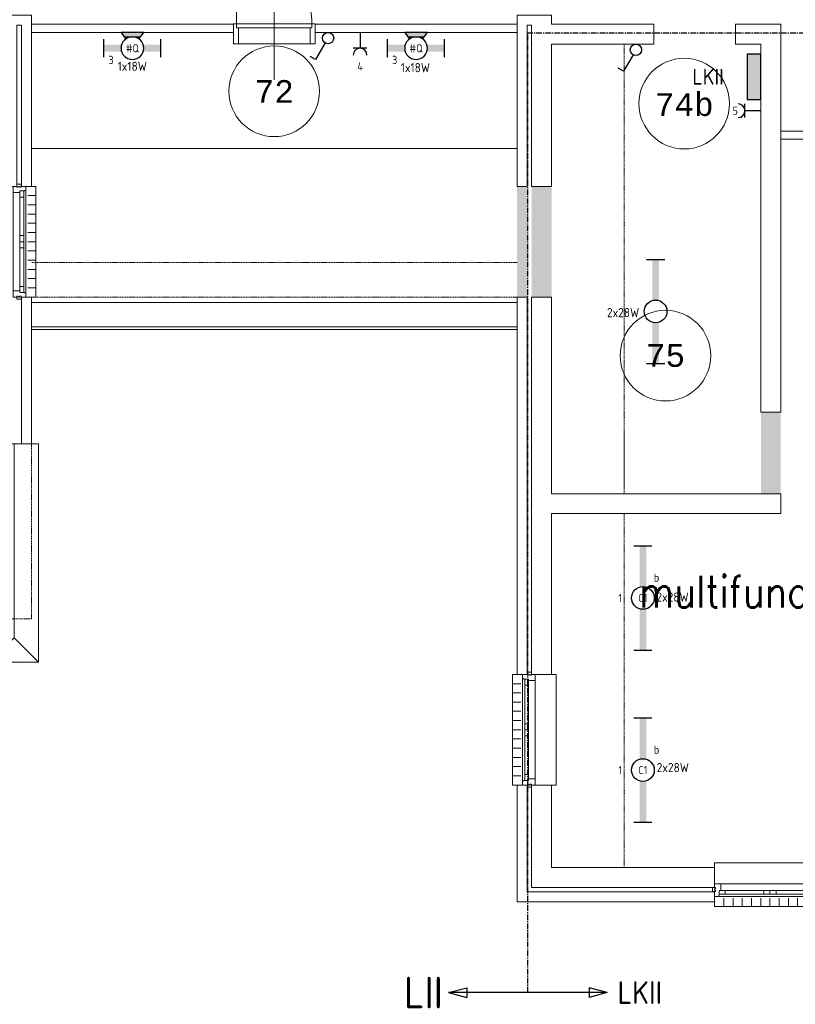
# Model space of a CAD drawing. Header units: millimetres. Extents: x 2723 to 84179, y 13128 to 40654.
# Tile 13 of 16: x 67835 to 76393, y 15019 to 25884. Entities that reach past the tile are written whole.
import ezdxf
from ezdxf.enums import TextEntityAlignment as Align
from ezdxf.xclip import XClip

# ---------------------------------------------------------------- set-up
doc = ezdxf.new("R2010")
doc.units = ezdxf.units.MM
doc.header["$LTSCALE"] = 50
doc.header["$XCLIPFRAME"] = 0
doc.linetypes.add('CENTER', pattern=[2, 1.25, -0.25, 0.25, -0.25])
doc.linetypes.add('Xref-2e26$0$HIDDEN', pattern=[0.375, 0.25, -0.125])
doc.layers.get('0').update_dxf_attribs({"linetype": 'CONTINUOUS'})
for name, color, linetype in [('EL6211--', 3, 'CONTINUOUS'), ('EL6212--_S', 4, 'CONTINUOUS'), ('EL6222--', 3, 'CONTINUOUS'), ('EL6311--', 3, 'CONTINUOUS'), ('Xref', 8, 'CONTINUOUS'), ('Xref-2e26$0$AL$1A---_ALGEMEEN', 8, 'CONTINUOUS'), ('Xref-2e26$0$AT$1A---_TEKST050', 8, 'CONTINUOUS'), ('Xref-2e26$0$AT$1A---_TEKST070', 8, 'CONTINUOUS')]:
    doc.layers.add(name, color=color, linetype=linetype)
doc.styles.add('buro-018', font='Isocp.shx', dxfattribs={"height": 90})
doc.styles.add('buro-035', font='Isocp.shx', dxfattribs={"height": 175})
doc.styles.add('BURO-050', font='Isocp.shx', dxfattribs={"height": 250})
doc.styles.add('BURO-070', font='Isocp.shx', dxfattribs={"height": 350})
doc.styles.add('STABICAD-018', font='ISOCP.SHX', dxfattribs={"height": 1.8})
doc.styles.add('Xref-2e26$0$MONOTXT', font='MONOTXT')
doc.styles.add('Xref-2e26$0$ROMANS', font='ROMANS')

# ---------------------------------------------------------------- blocks, each defined once
blk = doc.blocks.new('*O49')
at = {"layer": 'Xref-2e26$0$AL$1A---_ALGEMEEN', "color": 0, "linetype": 'Continuous', "lineweight": 0}
for p, q in [((-543, 9), (543, 9)), ((-493, -63), (-67, -63)), ((-493, -106), (-67, -106)), ((67, -63), (493, -63)), ((67, -106), (493, -106)), ((-565.5, -130), (565.5, -130)), ((-508.33, -240), (-508.33, -150)), ((-406.66, -240), (-406.66, -150)), ((-305, -240), (-305, -150)), ((-203.33, -240), (-203.33, -150)), ((-101.66, -240), (-101.66, -150)), ((0, -240), (0, -150)), ((101.66, -240), (101.66, -150)), ((203.33, -240), (203.33, -150)), ((305, -240), (305, -150)), ((406.66, -240), (406.66, -150)), ((508.33, -240), (508.33, -150))]:
    blk.add_line(p, q, dxfattribs=at)
for points in [[(-610, 190), (-610, 240), (610, 240), (610, 190)], [(-610, -190), (-610, -240), (610, -240), (610, -190)]]:
    blk.add_lwpolyline(points, dxfattribs=at)
for points in [[(-610, 9), (-545.15, 9), (-543, 6.86), (-543, -63), (-560, -63), (-560, -114), (-565.5, -114), (-565.5, -127.78), (-567.72, -130), (-610, -130), (-610, -76), (-601, -76), (-601, -60), (-610, -60), (-610, -46), (-601, -46), (-601, -30), (-610, -30)], [(610, 9), (545.15, 9), (543, 6.86), (543, -63), (560, -63), (560, -114), (565.5, -114), (565.5, -127.78), (567.72, -130), (610, -130), (610, -76), (601, -76), (601, -60), (610, -60), (610, -46), (601, -46), (601, -30), (610, -30)], [(-635, -30), (-601, -30), (-601, -46), (-610, -46), (-610, -60), (-601, -60), (-601, -76), (-635, -76)], [(-560, -106), (-493, -106), (-493, -63), (-560, -63)], [(-67, -106), (0, -106), (0, -63), (-67, -63)], [(67, -106), (0, -106), (0, -63), (67, -63)], [(560, -106), (493, -106), (493, -63), (560, -63)], [(635, -30), (601, -30), (601, -46), (610, -46), (610, -60), (601, -60), (601, -76), (635, -76)]]:
    blk.add_lwpolyline(points, close=True, dxfattribs=at)
blk = doc.blocks.new('*O54')
at = {"layer": 'Xref-2e26$0$AL$1A---_ALGEMEEN', "color": 0, "linetype": 'Continuous', "lineweight": 0}
for p, q in [((-130, 565.5), (-130, -565.5)), ((-240, 508.33), (-150, 508.33)), ((-106, 493), (-106, 67)), ((-63, 493), (-63, 67)), ((9, 543), (9, -543)), ((-240, 406.66), (-150, 406.66)), ((-240, 305), (-150, 305)), ((-240, 203.33), (-150, 203.33)), ((-240, 101.66), (-150, 101.66)), ((-240, 0), (-150, 0)), ((-240, -101.66), (-150, -101.66)), ((-106, -67), (-106, -493)), ((-63, -67), (-63, -493)), ((-240, -203.33), (-150, -203.33)), ((-240, -305), (-150, -305)), ((-240, -406.66), (-150, -406.66)), ((-240, -508.33), (-150, -508.33))]:
    blk.add_line(p, q, dxfattribs=at)
for points in [[(-190, 610), (-240, 610), (-240, -610), (-190, -610)], [(190, 610), (240, 610), (240, -610), (190, -610)]]:
    blk.add_lwpolyline(points, dxfattribs=at)
for points in [[(9, 610), (9, 545.15), (6.86, 543), (-63, 543), (-63, 560), (-114, 560), (-114, 565.5), (-127.78, 565.5), (-130, 567.72), (-130, 610), (-76, 610), (-76, 601), (-60, 601), (-60, 610), (-46, 610), (-46, 601), (-30, 601), (-30, 610)], [(-106, 560), (-106, 493), (-63, 493), (-63, 560)], [(-30, 635), (-30, 601), (-46, 601), (-46, 610), (-60, 610), (-60, 601), (-76, 601), (-76, 635)], [(-106, 67), (-106, 0), (-63, 0), (-63, 67)], [(-106, -67), (-106, 0), (-63, 0), (-63, -67)], [(9, -610), (9, -545.15), (6.86, -543), (-63, -543), (-63, -560), (-114, -560), (-114, -565.5), (-127.78, -565.5), (-130, -567.72), (-130, -610), (-76, -610), (-76, -601), (-60, -601), (-60, -610), (-46, -610), (-46, -601), (-30, -601), (-30, -610)], [(-106, -560), (-106, -493), (-63, -493), (-63, -560)], [(-30, -635), (-30, -601), (-46, -601), (-46, -610), (-60, -610), (-60, -601), (-76, -601), (-76, -635)]]:
    blk.add_lwpolyline(points, close=True, dxfattribs=at)
blk = doc.blocks.new('*O78')
at = {"layer": 'Xref-2e26$0$AL$1A---_ALGEMEEN', "color": 0, "linetype": 'Continuous', "lineweight": 0}
for p, q in [((130, 565.5), (130, -565.5)), ((-9, 543), (-9, -543)), ((63, 493), (63, 67)), ((106, 493), (106, 67)), ((240, 508.33), (150, 508.33)), ((240, 406.66), (150, 406.66)), ((240, 305), (150, 305)), ((240, 203.33), (150, 203.33)), ((240, 101.66), (150, 101.66)), ((240, 0), (150, 0)), ((63, -67), (63, -493)), ((106, -67), (106, -493)), ((240, -101.66), (150, -101.66)), ((240, -203.33), (150, -203.33)), ((240, -305), (150, -305)), ((240, -406.66), (150, -406.66)), ((240, -508.33), (150, -508.33))]:
    blk.add_line(p, q, dxfattribs=at)
for points in [[(-190, 610), (-240, 610), (-240, -610), (-190, -610)], [(190, 610), (240, 610), (240, -610), (190, -610)]]:
    blk.add_lwpolyline(points, dxfattribs=at)
for points in [[(-9, 610), (-9, 545.15), (-6.86, 543), (63, 543), (63, 560), (114, 560), (114, 565.5), (127.78, 565.5), (130, 567.72), (130, 610), (76, 610), (76, 601), (60, 601), (60, 610), (46, 610), (46, 601), (30, 601), (30, 610)], [(30, 635), (30, 601), (46, 601), (46, 610), (60, 610), (60, 601), (76, 601), (76, 635)], [(106, 560), (106, 493), (63, 493), (63, 560)], [(106, 67), (106, 0), (63, 0), (63, 67)], [(106, -67), (106, 0), (63, 0), (63, -67)], [(-9, -610), (-9, -545.15), (-6.86, -543), (63, -543), (63, -560), (114, -560), (114, -565.5), (127.78, -565.5), (130, -567.72), (130, -610), (76, -610), (76, -601), (60, -601), (60, -610), (46, -610), (46, -601), (30, -601), (30, -610)], [(106, -560), (106, -493), (63, -493), (63, -560)], [(30, -635), (30, -601), (46, -601), (46, -610), (60, -610), (60, -601), (76, -601), (76, -635)]]:
    blk.add_lwpolyline(points, close=True, dxfattribs=at)
blk = doc.blocks.new('Xref-2e26$0$ED0831')
at = {"layer": 'Xref-2e26$0$AL$1A---_ALGEMEEN', "color": 0, "linetype": 'Continuous', "lineweight": 0}
for p, q in [((450, -400), (450, 620)), ((0, 0), (0, 220)), ((0, 220), (55, 220)), ((55, 220), (845, 220)), ((55, 220), (55, 45)), ((900, 220), (845, 220)), ((845, 220), (845, 45)), ((900, 0), (900, 220)), ((35, 0), (0, 0)), ((55, 45), (35, 45)), ((35, 45), (35, 0)), ((35, 0), (35, -830)), ((865, 0), (35, 0)), ((55, 45), (845, 45)), ((845, 45), (865, 45)), ((865, 45), (865, 0)), ((865, 0), (900, 0))]:
    blk.add_line(p, q, dxfattribs=at)
blk.add_arc((35, 0), 830, 270, 360, dxfattribs=at)
blk = doc.blocks.new('*O97')
at = {"layer": 'Xref-2e26$0$AL$1A---_ALGEMEEN', "color": 0, "linetype": 'Continuous', "lineweight": 0}
for p in [(0, 1205), (-270, -1205), (270, -1205)]:
    blk.add_line(p, (0, -935), dxfattribs=at)
blk.add_lwpolyline([(270, 1205), (-270, 1205), (-270, -1205), (270, -1205)], close=True, dxfattribs=at)
blk = doc.blocks.new('Xref-2e26')
at = {"layer": 'Xref-2e26$0$AL$1A---_ALGEMEEN', "linetype": 'Xref-2e26$0$HIDDEN', "lineweight": 0}
for p, q in [((150542.42, 92781.73), (150542.42, 87821.73)), ((149362.42, 90371.73), (144002.42, 90371.73)), ((149362.42, 89991.73), (144002.42, 89991.73)), ((150542.42, 87601.73), (150542.42, 83696.73))]:
    blk.add_line(p, q, dxfattribs=at)
at = {"layer": 'Xref-2e26$0$AL$1A---_ALGEMEEN', "linetype": 'Continuous', "lineweight": 0}
for p, q in [((144002.42, 91631.73), (149362.42, 91631.73)), ((144002.42, 89931.73), (149362.42, 89931.73)), ((144002.42, 89661.73), (149362.42, 89661.73)), ((144002.42, 89631.73), (149362.42, 89631.73)), ((150542.42, 88472.75), (150542.42, 87890.84))]:
    blk.add_line(p, q, dxfattribs=at)
for points in [[(143622.42, 93101.73), (144002.42, 93101.73), (144002.42, 91211.73), (143892.42, 91211.73), (143892.42, 92991.73), (143842.42, 92991.73), (143842.42, 91211.73), (143622.42, 91211.73)], [(144002.42, 93001.73), (146232.42, 93001.73), (146232.42, 92911.73), (144002.42, 92911.73)], [(149362.42, 93001.73), (147132.42, 93001.73), (147132.42, 92911.73), (149362.42, 92911.73)], [(149362.42, 91211.73), (149362.42, 93101.73), (149742.42, 93101.73), (149742.42, 93001.73), (150872.42, 93001.73), (150872.42, 92781.73), (149742.42, 92781.73), (149742.42, 91211.73), (149522.42, 91211.73), (149522.42, 92991.73), (149472.42, 92991.73), (149472.42, 91211.73)], [(151772.42, 93001.73), (152272.42, 93001.73), (152272.42, 88721.73), (152052.42, 88721.73), (152052.42, 92781.73), (151772.42, 92781.73)], [(152272.42, 91821.73), (153586.42, 91821.73), (153586.42, 91731.73), (152272.42, 91731.73)], [(143892.42, 88371.73), (144002.42, 88371.73), (144002.42, 89991.73), (143892.42, 89991.73)], [(149472.42, 85826.73), (149362.42, 85826.73), (149362.42, 89991.73), (149472.42, 89991.73)], [(149522.42, 89991.73), (149742.42, 89991.73), (149742.42, 87821.73), (152272.42, 87821.73), (152272.42, 87601.73), (149742.42, 87601.73), (149742.42, 85826.73), (149522.42, 85826.73)], [(149362.42, 84606.73), (149472.42, 84606.73), (149472.42, 83426.73), (151542.42, 83426.73), (151542.42, 83316.73), (149362.42, 83316.73)], [(149522.42, 84606.73), (149742.42, 84606.73), (149742.42, 83696.73), (151542.42, 83696.73), (151542.42, 83476.73), (149522.42, 83476.73)]]:
    blk.add_lwpolyline(points, close=True, dxfattribs=at)
at = {"layer": 'Xref-2e26$0$AL$1A---_ALGEMEEN', "linetype": 'Xref-2e26$0$HIDDEN', "lineweight": 0}
blk.add_lwpolyline([(95567.42, 88371.73), (95567.42, 86441.73), (144002.42, 86441.73), (144002.42, 88371.73)], dxfattribs=at)
at = {"layer": 'Xref-2e26$0$AL$1A---_ALGEMEEN', "linetype": 'Continuous', "lineweight": 0}
for centre in [(146682.42753, 92261.73024), (151206.81965, 92125.78197), (150999.66261, 89344.75753)]:
    blk.add_circle(centre, 500, dxfattribs=at)
for points in [[(149472.42, 89991.73), (149472.42, 91211.73), (149362.42, 89991.73), (149362.42, 91211.73)], [(149742.42, 89991.73), (149742.42, 91211.73), (149522.42, 89991.73), (149522.42, 91211.73)], [(152272.42, 88721.73), (152272.42, 87821.73), (152052.42, 88721.73), (152052.42, 87821.73)]]:
    blk.add_solid(points, dxfattribs=at)
at = {"layer": 'Xref-2e26$0$AL$1A---_ALGEMEEN', "linetype": 'Continuous', "lineweight": 0, "yscale": -1}
blk.add_blockref('Xref-2e26$0$ED0831', (146232.42, 93006.73), dxfattribs=at)
at = {"layer": 'Xref-2e26$0$AL$1A---_ALGEMEEN', "linetype": 'Continuous', "lineweight": 0}
for name, p in [('*O78', (143812.42, 90601.73)), ('*O97', (143812.42, 87166.73)), ('*O54', (149552.42, 85216.73)), ('*O49', (152152.42, 83506.73))]:
    blk.add_blockref(name, p, dxfattribs=at)
at = {"layer": 'Xref-2e26$0$AT$1A---_TEKST050', "linetype": 'Continuous', "lineweight": 0, "style": 'Xref-2e26$0$MONOTXT'}
for s, p in [('72', (146682.41, 92261.7)), ('74b', (151206.79, 92125.79)), ('75', (150999.65, 89344.74))]:
    blk.add_text(s, height=250.00002, dxfattribs=at).set_placement(p, align=Align.MIDDLE)
at = {"layer": 'Xref-2e26$0$AT$1A---_TEKST070', "linetype": 'Continuous', "lineweight": 0, "style": 'Xref-2e26$0$ROMANS', "width": 0.857143}
blk.add_text('multifunctionele ruimte', height=349.99998, dxfattribs=at).set_placement((150708.84, 86563.93))
blk = doc.blocks.new('1115B61149')
at = {"color": 0}
for p, q in [((-11.49, 2), (-11.49, -2)), ((11.49, 2), (11.49, -2))]:
    blk.add_line(p, q, dxfattribs=at)
at = {"color": 0, "linetype": 'Continuous'}
blk.add_circle((0, 0), 2.5, dxfattribs=at)
at = {"color": 0}
for points in [[(-2.5, 0.75), (-11.49, 0.75), (-2.5, -0.75), (-11.49, -0.75)], [(2.5, 0.75), (11.49, 0.75), (2.5, -0.75), (11.49, -0.75)]]:
    blk.add_solid(points, dxfattribs=at)
at = {"color": 0, "linetype": 'Continuous', "style": 'buro-018'}
for tag, p in [('E_GKAST', (0, 8)), ('E_GROEP', (0, 5)), ('E_SGROEP', (4.5, 5)), ('E_ARMCODE', (0, 0)), ('E_SLET', (4.5, -3))]:
    blk.add_attdef(tag, text='', height=1.8, dxfattribs=at).set_placement(p, align=Align.MIDDLE)
blk = doc.blocks.new('1116A4C')
at = {"color": 0, "linetype": 'Continuous'}
for p, q in [((-5, 4), (-5, 1)), ((5, 4), (-5, 4)), ((5, 1), (5, 4)), ((-5, 1), (5, 1))]:
    blk.add_line(p, q, dxfattribs=at)
blk.add_solid([(-5, 4), (-5, 1), (5, 4), (5, 1)], dxfattribs=at)
at = {"color": 0, "linetype": 'Continuous', "style": 'buro-018'}
for tag, p in [('E_GKAST', (0, 15)), ('E_GROEP', (0, 9)), ('E_SGROEP', (4.5, 9)), ('E_KAST', (0, 6))]:
    blk.add_attdef(tag, text='', height=1.8, dxfattribs=at).set_placement(p, align=Align.MIDDLE)
at = {"color": 0, "linetype": 'Continuous', "style": 'buro-018', "flags": 1}
blk.add_attdef('E_MATCODE', text='', height=1.8, dxfattribs=at).set_placement((0, 0), align=Align.MIDDLE)
blk = doc.blocks.new('1114A1')
at = {"color": 0, "linetype": 'Continuous'}
for p, q in [((0.62, 3.33), (2.74, 7)), ((2.74, 7), (3.95, 6.3))]:
    blk.add_line(p, q, dxfattribs=at)
blk.add_circle((0, 2.25), 1.25, dxfattribs=at)
at = {"color": 0, "linetype": 'Continuous', "style": 'buro-018'}
for tag, p in [('E_SLET1', (3.36, 9)), ('E_GROEP', (0, 0)), ('E_GKAST', (0, 0))]:
    blk.add_attdef(tag, text='', height=1.8, dxfattribs=at).set_placement(p, align=Align.MIDDLE)
at = {"color": 0, "linetype": 'Continuous', "style": 'buro-018', "flags": 1}
for tag in ['E_MATCODE', 'E_SGROEP']:
    blk.add_attdef(tag, text='', height=1.8, dxfattribs=at).set_placement((0, 0), align=Align.MIDDLE)
blk = doc.blocks.new('E00135')
at = {"color": 0}
for p, q in [((-2.5, -3.5), (-1.45, -2.03)), ((1.45, -2.03), (2.5, -3.5)), ((2.5, -3.5), (-2.5, -3.5)), ((-1.79, -2.5), (1.79, -2.5))]:
    blk.add_line(p, q, dxfattribs=at)
for points in [[(-1.45, -2.03), (-0.5, -2.5), (-1.79, -2.5)], [(1.45, -2.03), (0.5, -2.5), (1.79, -2.5)], [(-1.79, -2.5), (1.79, -2.5), (-2.5, -3.5), (2.5, -3.5)]]:
    blk.add_solid(points, dxfattribs=at)
blk = doc.blocks.new('1115B6630-WA4')
at = {"color": 0}
for p, q in [((-6.3, 2), (-6.3, -2)), ((6.3, 2), (6.3, -2))]:
    blk.add_line(p, q, dxfattribs=at)
at = {"color": 0, "linetype": 'Continuous'}
blk.add_circle((0, 0), 2.5, dxfattribs=at)
at = {"color": 0}
for points in [[(-2.5, 0.75), (-6.3, 0.75), (-2.5, -0.75), (-6.3, -0.75)], [(2.5, 0.75), (6.3, 0.75), (2.5, -0.75), (6.3, -0.75)]]:
    blk.add_solid(points, dxfattribs=at)
at = {"color": 0, "zscale": 50}
blk.add_blockref('E00135', (0, 0), dxfattribs=at)
at = {"color": 0, "linetype": 'Continuous', "style": 'buro-018'}
for tag, p in [('E_GKAST', (0, 8)), ('E_GROEP', (0, 5)), ('E_SGROEP', (4.5, 5)), ('E_ARMCODE', (0, 0)), ('E_SLET', (4.5, -3))]:
    blk.add_attdef(tag, text='', height=1.8, dxfattribs=at).set_placement(p, align=Align.MIDDLE)
blk = doc.blocks.new('E00160')
at = {"color": 0, "linetype": 'Continuous'}
for p, q in [((-17.5, 0), (-13.5, 1.07)), ((-17.5, 0), (17.5, 0)), ((-17.5, 0), (-13.5, -1.07)), ((-13.5, -1.07), (-13.5, 1.07)), ((17.5, 0), (13.5, 1.07)), ((13.5, -1.07), (13.5, 1.07)), ((17.5, 0), (13.5, -1.07))]:
    blk.add_line(p, q, dxfattribs=at)
at = {"color": 0, "linetype": 'Continuous', "style": 'buro-035'}
for tag, p in [('E_TEXT2', (-22.5, 0)), ('E_TEXT1', (22.5, 0))]:
    blk.add_attdef(tag, text='', height=3.5, dxfattribs=at).set_placement(p, align=Align.MIDDLE)
blk = doc.blocks.new('111304')
at = {"color": 0, "linetype": 'Continuous'}
for p, q in [((-1.5, 4.5), (1.5, 4.5)), ((0, 1), (0, 4.5))]:
    blk.add_line(p, q, dxfattribs=at)
blk.add_arc((0, 6), 1.5, 180, 0, dxfattribs=at)
at = {"color": 0, "linetype": 'Continuous', "style": 'buro-018'}
for tag, p in [('E_GKAST', (0, 11.5)), ('E_GROEP', (0, 8.5)), ('E_SGROEP', (4.5, 8.5))]:
    blk.add_attdef(tag, text='', height=1.8, dxfattribs=at).set_placement(p, align=Align.MIDDLE)
at = {"color": 0, "linetype": 'Continuous', "style": 'buro-018', "flags": 1}
for tag, p in [('E_VERMCODE', (13, 8.5)), ('E_MATCODE', (0, 0))]:
    blk.add_attdef(tag, text='', height=1.8, dxfattribs=at).set_placement(p, align=Align.MIDDLE)
at = {"layer": 'EL6222--', "color": 1, "style": 'STABICAD-018', "flags": 1}
for tag in ['ARTICLECODE', 'SUBCIRCUIT', 'CIRCUIT', 'POWERCODE', 'PANEL']:
    blk.add_attdef(tag, (0, 0), '', height=1.8, dxfattribs=at)

msp = doc.modelspace()

# ---------------------------------------------------------------- linework, layer by layer
at = {"layer": 'EL6212--_S', "linetype": 'CENTER'}
for p in [(83698, 25735), (73442, 15149)]:
    msp.add_line(p, (73442, 25735), dxfattribs=at)

# ---------------------------------------------------------------- block references
at = {"layer": 'EL6211--'}
ref = msp.add_blockref('1116A4C', (76063, 25255), dxfattribs=dict(at, xscale=50, yscale=50, zscale=50, rotation=90))
ref.add_attrib('E_KAST', 'LKII', dxfattribs={"layer": '0', "color": 2, "linetype": 'Continuous', "height": 175, "style": 'buro-035'}).set_placement((75431, 25255), align=Align.MIDDLE)
at = {"layer": 'EL6212--_S'}
ref = msp.add_blockref('E00160', (73442, 15149), dxfattribs=dict(at, xscale=50, yscale=50, zscale=50, rotation=180))
ref.add_attrib('E_TEXT1', 'LKII', dxfattribs={"layer": '0', "color": 0, "linetype": 'Continuous', "height": 250, "style": 'BURO-050'}).set_placement((74678, 15149), align=Align.MIDDLE)
ref.add_attrib('E_TEXT2', 'LII', dxfattribs={"layer": '0', "color": 0, "linetype": 'Continuous', "height": 350, "style": 'BURO-070'}).set_placement((72290, 15149), align=Align.MIDDLE)
at = {"layer": 'EL6222--'}
ref = msp.add_blockref('111304', (71591, 25794), dxfattribs=dict(at, xscale=50, yscale=50, zscale=50, rotation=180))
ref.add_attrib('E_GROEP', '4', dxfattribs={"layer": '0', "color": 1, "linetype": 'Continuous', "height": 90, "style": 'buro-018'}).set_placement((71591, 25369), align=Align.MIDDLE)
ref = msp.add_blockref('111304', (76063, 24879), dxfattribs=dict(at, xscale=50, yscale=50, zscale=50, rotation=89.99999999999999))
ref.add_attrib('E_GROEP', '5', dxfattribs={"layer": '0', "color": 1, "linetype": 'Continuous', "height": 90, "style": 'buro-018'}).set_placement((75731, 24879), align=Align.MIDDLE)
at = {"layer": 'EL6311--'}
ref = msp.add_blockref('1115B6630-WA4', (69078, 25569), dxfattribs=dict(at, xscale=-50, yscale=50, zscale=50, rotation=180))
ref.add_attrib('E_ARMCODE', '#Q', dxfattribs={"layer": '0', "color": 1, "linetype": 'Continuous', "height": 90, "style": 'buro-018'}).set_placement((69078, 25569), align=Align.MIDDLE)
ref.add_attrib('E_GROEP', '3', dxfattribs={"layer": '0', "color": 1, "linetype": 'Continuous', "height": 90, "style": 'buro-018'}).set_placement((68843, 25440), align=Align.MIDDLE)
at = {"layer": 'EL6311--', "xscale": 50, "yscale": 50, "zscale": 50}
for name, p, rotation in [('1114A1', (71237, 25794), 180.0000000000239), ('1114A1', (74635, 25664), 179.9999999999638), ('1115B61149', (74852, 22665), 90)]:
    msp.add_blockref(name, p, dxfattribs=dict(at, rotation=rotation))
at = {"layer": 'EL6311--'}
ref = msp.add_blockref('1115B6630-WA4', (72208, 25569), dxfattribs=dict(at, xscale=-50, yscale=50, zscale=50, rotation=180))
ref.add_attrib('E_ARMCODE', '#Q', dxfattribs={"layer": '0', "color": 1, "linetype": 'Continuous', "height": 90, "style": 'buro-018'}).set_placement((72208, 25569), align=Align.MIDDLE)
ref.add_attrib('E_GROEP', '3', dxfattribs={"layer": '0', "color": 1, "linetype": 'Continuous', "height": 90, "style": 'buro-018'}).set_placement((71973, 25440), align=Align.MIDDLE)
ref = msp.add_blockref('1115B61149', (74712, 19503), dxfattribs=dict(at, xscale=50, yscale=50, zscale=50, rotation=90))
ref.add_attrib('E_ARMCODE', 'C1', dxfattribs={"layer": '0', "color": 1, "linetype": 'Continuous', "height": 90, "style": 'buro-018'}).set_placement((74712, 19503), align=Align.MIDDLE)
ref.add_attrib('E_SLET', 'b', dxfattribs={"layer": '0', "color": 1, "linetype": 'Continuous', "height": 90, "style": 'buro-018'}).set_placement((74862, 19728), align=Align.MIDDLE)
ref.add_attrib('E_GROEP', '1', dxfattribs={"layer": '0', "color": 1, "linetype": 'Continuous', "height": 90, "style": 'buro-018'}).set_placement((74462, 19503), align=Align.MIDDLE)
ref = msp.add_blockref('1115B61149', (74712, 17604), dxfattribs=dict(at, xscale=50, yscale=50, zscale=50, rotation=90))
ref.add_attrib('E_ARMCODE', 'C1', dxfattribs={"layer": '0', "color": 1, "linetype": 'Continuous', "height": 90, "style": 'buro-018'}).set_placement((74712, 17604), align=Align.MIDDLE)
ref.add_attrib('E_SLET', 'b', dxfattribs={"layer": '0', "color": 1, "linetype": 'Continuous', "height": 90, "style": 'buro-018'}).set_placement((74862, 17829), align=Align.MIDDLE)
ref.add_attrib('E_GROEP', '1', dxfattribs={"layer": '0', "color": 1, "linetype": 'Continuous', "height": 90, "style": 'buro-018'}).set_placement((74462, 17604), align=Align.MIDDLE)
at = {"layer": 'Xref', "color": 8}
ref = msp.add_blockref('Xref-2e26', (-76039, -67168), dxfattribs=at)
XClip(ref).set_block_clipping_path([(78531.2540174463, 80295.5572919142), (160218.1995790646, 108097.5980193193)])

# ---------------------------------------------------------------- texts
at = {"layer": 'EL6222--', "color": 1, "style": 'buro-018'}
for s, p in [('1x18W', (68916, 25319)), ('1x18W', (72040, 25304)), ('2x28W', (74315, 22601)), ('2x28W', (74861, 19462)), ('2x28W', (74864, 17581))]:
    msp.add_text(s, height=101.2, dxfattribs=at).set_placement(p)

doc.saveas('drawing.dxf')
